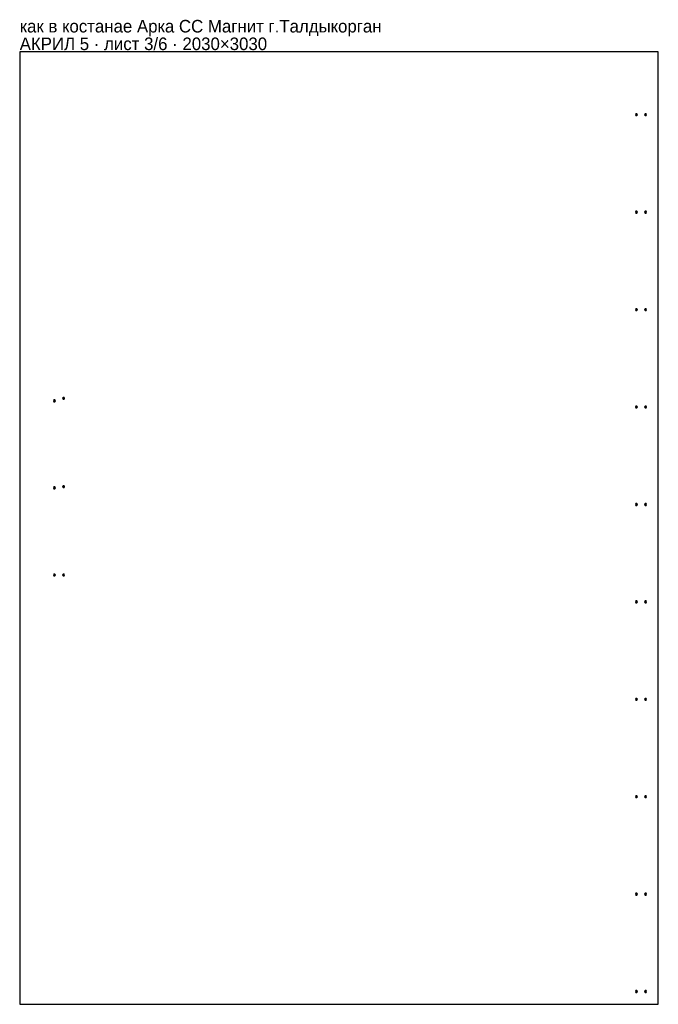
# Model space of a CAD drawing. Header units: millimetres. Extents: x 0 to 2030, y 0 to 3132.
import ezdxf

# ---------------------------------------------------------------- set-up
doc = ezdxf.new("R2010")
doc.units = ezdxf.units.MM
doc.layers.add('INFO', color=7, linetype='Continuous')

msp = doc.modelspace()

# ---------------------------------------------------------------- linework, layer by layer
for points in [[(0, 0), (2030, 0), (2030, 3030), (0, 3030)], [(1963.849032, 2829.3998), (1962.174716, 2832.2998), (1958.826084, 2832.2998), (1957.151768, 2829.3998), (1958.826084, 2826.4998), (1962.174716, 2826.4998)], [(1992.849032, 2829.3998), (1991.174716, 2832.2998), (1987.826084, 2832.2998), (1986.151768, 2829.3998), (1987.826084, 2826.4998), (1991.174716, 2826.4998)], [(1963.849032, 2519.5338), (1962.174716, 2522.4338), (1958.826084, 2522.4338), (1957.151768, 2519.5338), (1958.826084, 2516.6338), (1962.174716, 2516.6338)], [(1992.849032, 2519.5338), (1991.174716, 2522.4338), (1987.826084, 2522.4338), (1986.151768, 2519.5338), (1987.826084, 2516.6338), (1991.174716, 2516.6338)], [(1963.849032, 2209.6668), (1962.174716, 2212.5668), (1958.826084, 2212.5668), (1957.151768, 2209.6668), (1958.826084, 2206.7668), (1962.174716, 2206.7668)], [(1992.849032, 2209.6668), (1991.174716, 2212.5668), (1987.826084, 2212.5668), (1986.151768, 2209.6668), (1987.826084, 2206.7668), (1991.174716, 2206.7668)], [(107.150968, 1919.4002), (108.825284, 1916.5002), (112.173916, 1916.5002), (113.848232, 1919.4002), (112.173916, 1922.3002), (108.825284, 1922.3002)], [(136.150968, 1927.4002), (137.825284, 1924.5002), (141.173916, 1924.5002), (142.848232, 1927.4002), (141.173916, 1930.3002), (137.825284, 1930.3002)], [(1963.849032, 1899.7998), (1962.174716, 1902.6998), (1958.826084, 1902.6998), (1957.151768, 1899.7998), (1958.826084, 1896.8998), (1962.174716, 1896.8998)], [(1992.849032, 1899.7998), (1991.174716, 1902.6998), (1987.826084, 1902.6998), (1986.151768, 1899.7998), (1987.826084, 1896.8998), (1991.174716, 1896.8998)], [(107.150968, 1642.5002), (108.825284, 1639.6002), (112.173916, 1639.6002), (113.848232, 1642.5002), (112.173916, 1645.4002), (108.825284, 1645.4002)], [(136.150968, 1646.5002), (137.825284, 1643.6002), (141.173916, 1643.6002), (142.848232, 1646.5002), (141.173916, 1649.4002), (137.825284, 1649.4002)], [(1963.849032, 1589.9338), (1962.174716, 1592.8338), (1958.826084, 1592.8338), (1957.151768, 1589.9338), (1958.826084, 1587.0338), (1962.174716, 1587.0338)], [(1992.849032, 1589.9338), (1991.174716, 1592.8338), (1987.826084, 1592.8338), (1986.151768, 1589.9338), (1987.826084, 1587.0338), (1991.174716, 1587.0338)], [(107.150968, 1365.6002), (108.825284, 1362.7002), (112.173916, 1362.7002), (113.848232, 1365.6002), (112.173916, 1368.5002), (108.825284, 1368.5002)], [(136.150968, 1365.6002), (137.825284, 1362.7002), (141.173916, 1362.7002), (142.848232, 1365.6002), (141.173916, 1368.5002), (137.825284, 1368.5002)], [(1963.849032, 1280.0668), (1962.174716, 1282.9668), (1958.826084, 1282.9668), (1957.151768, 1280.0668), (1958.826084, 1277.1668), (1962.174716, 1277.1668)], [(1992.849032, 1280.0668), (1991.174716, 1282.9668), (1987.826084, 1282.9668), (1986.151768, 1280.0668), (1987.826084, 1277.1668), (1991.174716, 1277.1668)], [(1963.849032, 970.1998), (1962.174716, 973.0998), (1958.826084, 973.0998), (1957.151768, 970.1998), (1958.826084, 967.2998), (1962.174716, 967.2998)], [(1992.849032, 970.1998), (1991.174716, 973.0998), (1987.826084, 973.0998), (1986.151768, 970.1998), (1987.826084, 967.2998), (1991.174716, 967.2998)], [(1963.849032, 660.3338), (1962.174716, 663.2338), (1958.826084, 663.2338), (1957.151768, 660.3338), (1958.826084, 657.4338), (1962.174716, 657.4338)], [(1992.849032, 660.3338), (1991.174716, 663.2338), (1987.826084, 663.2338), (1986.151768, 660.3338), (1987.826084, 657.4338), (1991.174716, 657.4338)], [(1963.849032, 350.4668), (1962.174716, 353.3668), (1958.826084, 353.3668), (1957.151768, 350.4668), (1958.826084, 347.5668), (1962.174716, 347.5668)], [(1992.849032, 350.4668), (1991.174716, 353.3668), (1987.826084, 353.3668), (1986.151768, 350.4668), (1987.826084, 347.5668), (1991.174716, 347.5668)], [(1963.849032, 40.5998), (1962.174716, 43.4998), (1958.826084, 43.4998), (1957.151768, 40.5998), (1958.826084, 37.6998), (1962.174716, 37.6998)], [(1992.849032, 40.5998), (1991.174716, 43.4998), (1987.826084, 43.4998), (1986.151768, 40.5998), (1987.826084, 37.6998), (1991.174716, 37.6998)]]:
    msp.add_lwpolyline(points, close=True)
for centre in [(1960.5004, 2829.3998), (1989.5004, 2829.3998), (1960.5004, 2519.5338), (1989.5004, 2519.5338), (1960.5004, 2209.6668), (1989.5004, 2209.6668), (110.4996, 1919.4002), (139.4996, 1927.4002), (1960.5004, 1899.7998), (1989.5004, 1899.7998), (110.4996, 1642.5002), (139.4996, 1646.5002), (1960.5004, 1589.9338), (1989.5004, 1589.9338), (110.4996, 1365.6002), (139.4996, 1365.6002), (1960.5004, 1280.0668), (1989.5004, 1280.0668), (1960.5004, 970.1998), (1989.5004, 970.1998), (1960.5004, 660.3338), (1989.5004, 660.3338), (1960.5004, 350.4668), (1989.5004, 350.4668), (1960.5004, 40.5998), (1989.5004, 40.5998)]:
    msp.add_circle(centre, 1.6)

# ---------------------------------------------------------------- texts
at = {"layer": 'INFO'}
for s, p in [('как в костанае Арка СС Магнит г.Талдыкорган', (0, 3091)), ('АКРИЛ 5 · лист 3/6 · 2030×3030', (0, 3035))]:
    msp.add_text(s, height=40, dxfattribs=at).set_placement(p)

doc.saveas('drawing.dxf')
